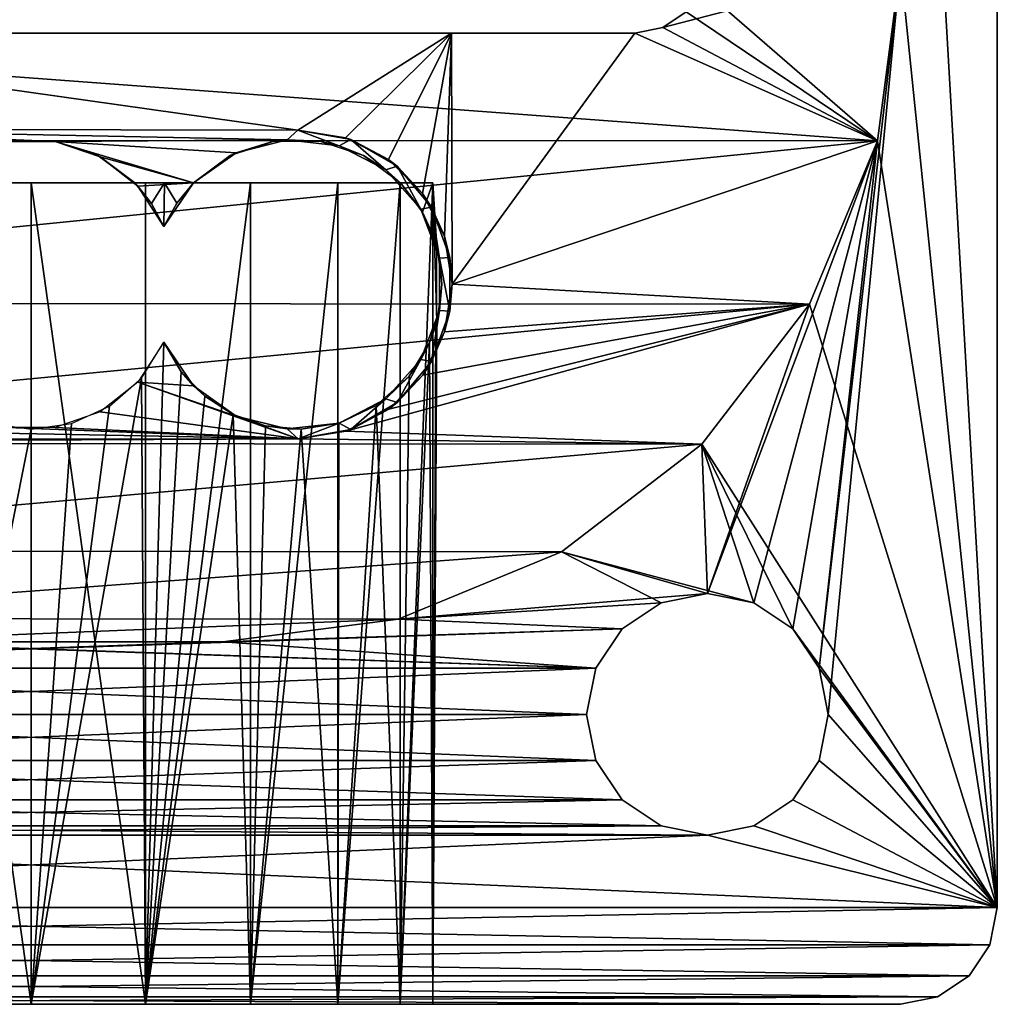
# Model space of a CAD drawing. Header units: millimetres. Extents: x 94.7 to 114.7, y -1235.4 to -1202.9.
# Tile 3 of 7: x 104.6 to 114.7, y -1235.4 to -1225.2. Entities that reach past the tile are written whole.
import ezdxf

# ---------------------------------------------------------------- set-up
doc = ezdxf.new("R2010")
doc.units = ezdxf.units.MM
doc.header["$LTSCALE"] = 65.185185
for name, color, linetype in [('1', 7, 'CONTINUOUS'), ('10', 7, 'CONTINUOUS'), ('11', 7, 'CONTINUOUS'), ('13', 7, 'CONTINUOUS'), ('2', 7, 'CONTINUOUS'), ('25', 7, 'CONTINUOUS'), ('27', 7, 'CONTINUOUS'), ('28', 7, 'CONTINUOUS'), ('29', 7, 'CONTINUOUS'), ('3', 7, 'CONTINUOUS'), ('31', 7, 'CONTINUOUS'), ('32', 7, 'CONTINUOUS'), ('33', 7, 'CONTINUOUS'), ('34', 7, 'CONTINUOUS'), ('36', 7, 'CONTINUOUS'), ('37', 7, 'CONTINUOUS'), ('38', 7, 'CONTINUOUS'), ('39', 7, 'CONTINUOUS'), ('4', 7, 'CONTINUOUS')]:
    doc.layers.add(name, color=color, linetype=linetype)

msp = doc.modelspace()

# ---------------------------------------------------------------- linework, layer by layer
at = {"layer": '1', "linetype": 'CONTINUOUS'}
for points in [[(114.685, -1207.905, 2055.523), (114.685, -1234.405, 2055.523), (113.676, -1216.882, 2055.523), (114.685, -1207.905, 2055.523)], [(113.676, -1216.882, 2055.523), (114.685, -1234.405, 2055.523), (113.685, -1224.655, 2055.523), (113.676, -1216.882, 2055.523)], [(113.685, -1224.655, 2055.523), (114.685, -1234.405, 2055.523), (113.445, -1226.469, 2055.523), (113.685, -1224.655, 2055.523)], [(113.445, -1226.469, 2055.523), (114.685, -1234.405, 2055.523), (112.743, -1228.159, 2055.523), (113.445, -1226.469, 2055.523)], [(112.743, -1228.159, 2055.523), (114.685, -1234.405, 2055.523), (111.628, -1229.609, 2055.523), (112.743, -1228.159, 2055.523)], [(111.628, -1229.609, 2055.523), (112.164, -1231.25, 2055.523), (110.175, -1230.722, 2055.523), (111.628, -1229.609, 2055.523)], [(112.569, -1231.521, 2055.523), (112.164, -1231.25, 2055.523), (111.628, -1229.609, 2055.523), (112.569, -1231.521, 2055.523)], [(114.685, -1234.405, 2055.523), (112.569, -1231.521, 2055.523), (111.628, -1229.609, 2055.523), (114.685, -1234.405, 2055.523)], [(110.175, -1230.722, 2055.523), (111.207, -1231.25, 2055.523), (108.483, -1231.42, 2055.523), (110.175, -1230.722, 2055.523)], [(111.685, -1231.155, 2055.523), (111.207, -1231.25, 2055.523), (110.175, -1230.722, 2055.523), (111.685, -1231.155, 2055.523)], [(112.164, -1231.25, 2055.523), (111.685, -1231.155, 2055.523), (110.175, -1230.722, 2055.523), (112.164, -1231.25, 2055.523)], [(111.207, -1231.25, 2055.523), (110.802, -1231.521, 2055.523), (108.483, -1231.42, 2055.523), (111.207, -1231.25, 2055.523)], [(108.483, -1231.42, 2055.523), (110.802, -1231.521, 2055.523), (106.668, -1231.656, 2055.523), (108.483, -1231.42, 2055.523)], [(98.569, -1231.521, 2055.523), (110.531, -1231.927, 2055.523), (98.84, -1231.927, 2055.523), (98.569, -1231.521, 2055.523)], [(110.531, -1231.927, 2055.523), (98.569, -1231.521, 2055.523), (102.668, -1231.655, 2055.523), (110.531, -1231.927, 2055.523)], [(110.802, -1231.521, 2055.523), (110.531, -1231.927, 2055.523), (106.668, -1231.656, 2055.523), (110.802, -1231.521, 2055.523)], [(112.84, -1231.927, 2055.523), (112.569, -1231.521, 2055.523), (114.685, -1234.405, 2055.523), (112.84, -1231.927, 2055.523)], [(106.668, -1231.656, 2055.523), (110.531, -1231.927, 2055.523), (102.668, -1231.655, 2055.523), (106.668, -1231.656, 2055.523)], [(110.531, -1231.927, 2055.523), (110.435, -1232.405, 2055.523), (98.84, -1231.927, 2055.523), (110.531, -1231.927, 2055.523)], [(98.84, -1231.927, 2055.523), (110.435, -1232.405, 2055.523), (98.935, -1232.405, 2055.523), (98.84, -1231.927, 2055.523)], [(112.935, -1232.405, 2055.523), (112.84, -1231.927, 2055.523), (114.685, -1234.405, 2055.523), (112.935, -1232.405, 2055.523)], [(98.935, -1232.405, 2055.523), (110.531, -1232.883, 2055.523), (98.84, -1232.883, 2055.523), (98.935, -1232.405, 2055.523)], [(110.435, -1232.405, 2055.523), (110.531, -1232.883, 2055.523), (98.935, -1232.405, 2055.523), (110.435, -1232.405, 2055.523)], [(112.84, -1232.883, 2055.523), (112.935, -1232.405, 2055.523), (114.685, -1234.405, 2055.523), (112.84, -1232.883, 2055.523)], [(98.84, -1232.883, 2055.523), (110.802, -1233.289, 2055.523), (98.569, -1233.289, 2055.523), (98.84, -1232.883, 2055.523)], [(110.531, -1232.883, 2055.523), (110.802, -1233.289, 2055.523), (98.84, -1232.883, 2055.523), (110.531, -1232.883, 2055.523)], [(112.569, -1233.289, 2055.523), (112.84, -1232.883, 2055.523), (114.685, -1234.405, 2055.523), (112.569, -1233.289, 2055.523)], [(98.569, -1233.289, 2055.523), (111.207, -1233.56, 2055.523), (98.164, -1233.56, 2055.523), (98.569, -1233.289, 2055.523)], [(110.802, -1233.289, 2055.523), (111.207, -1233.56, 2055.523), (98.569, -1233.289, 2055.523), (110.802, -1233.289, 2055.523)], [(112.164, -1233.56, 2055.523), (112.569, -1233.289, 2055.523), (114.685, -1234.405, 2055.523), (112.164, -1233.56, 2055.523)], [(98.164, -1233.56, 2055.523), (111.685, -1233.655, 2055.523), (97.685, -1233.655, 2055.523), (98.164, -1233.56, 2055.523)], [(111.207, -1233.56, 2055.523), (111.685, -1233.655, 2055.523), (98.164, -1233.56, 2055.523), (111.207, -1233.56, 2055.523)], [(111.685, -1233.655, 2055.523), (112.164, -1233.56, 2055.523), (114.685, -1234.405, 2055.523), (111.685, -1233.655, 2055.523)], [(97.685, -1233.655, 2055.523), (114.685, -1234.405, 2055.523), (94.685, -1234.405, 2055.523), (97.685, -1233.655, 2055.523)], [(97.685, -1233.655, 2055.523), (111.685, -1233.655, 2055.523), (114.685, -1234.405, 2055.523), (97.685, -1233.655, 2055.523)], [(94.762, -1234.788, 2055.523), (94.685, -1234.405, 2055.523), (114.609, -1234.788, 2055.523), (94.762, -1234.788, 2055.523)], [(94.685, -1234.405, 2055.523), (114.685, -1234.405, 2055.523), (114.609, -1234.788, 2055.523), (94.685, -1234.405, 2055.523)], [(94.978, -1235.112, 2055.523), (94.762, -1234.788, 2055.523), (114.393, -1235.112, 2055.523), (94.978, -1235.112, 2055.523)], [(114.393, -1235.112, 2055.523), (94.762, -1234.788, 2055.523), (114.609, -1234.788, 2055.523), (114.393, -1235.112, 2055.523)], [(95.303, -1235.329, 2055.523), (94.978, -1235.112, 2055.523), (114.068, -1235.329, 2055.523), (95.303, -1235.329, 2055.523)], [(114.068, -1235.329, 2055.523), (94.978, -1235.112, 2055.523), (114.393, -1235.112, 2055.523), (114.068, -1235.329, 2055.523)], [(95.685, -1235.405, 2055.523), (95.303, -1235.329, 2055.523), (113.685, -1235.405, 2055.523), (95.685, -1235.405, 2055.523)], [(113.685, -1235.405, 2055.523), (95.303, -1235.329, 2055.523), (114.068, -1235.329, 2055.523), (113.685, -1235.405, 2055.523)]]:
    msp.add_3dface(points, dxfattribs=at)
at = {"layer": '10', "linetype": 'CONTINUOUS'}
for points in [[(113.445, -1226.469, 2817.223), (113.685, -1224.655, 2817.223), (111.223, -1225.298, 2817.223), (113.445, -1226.469, 2817.223)], [(111.223, -1225.298, 2817.223), (113.685, -1224.655, 2817.223), (111.466, -1225.135, 2817.223), (111.223, -1225.298, 2817.223)], [(109.035, -1225.355, 2817.223), (109.042, -1227.955, 2817.223), (110.935, -1225.355, 2817.223), (109.035, -1225.355, 2817.223)], [(109.042, -1227.955, 2817.223), (113.445, -1226.469, 2817.223), (110.935, -1225.355, 2817.223), (109.042, -1227.955, 2817.223)], [(110.935, -1225.355, 2817.223), (113.445, -1226.469, 2817.223), (111.223, -1225.298, 2817.223), (110.935, -1225.355, 2817.223)], [(112.743, -1228.159, 2817.223), (113.445, -1226.469, 2817.223), (109.042, -1227.955, 2817.223), (112.743, -1228.159, 2817.223)], [(108.965, -1228.448, 2817.223), (112.743, -1228.159, 2817.223), (109.042, -1227.955, 2817.223), (108.965, -1228.448, 2817.223)], [(107.942, -1229.475, 2817.223), (112.743, -1228.159, 2817.223), (108.386, -1229.247, 2817.223), (107.942, -1229.475, 2817.223)], [(111.628, -1229.609, 2817.223), (112.743, -1228.159, 2817.223), (107.942, -1229.475, 2817.223), (111.628, -1229.609, 2817.223)], [(108.386, -1229.247, 2817.223), (112.743, -1228.159, 2817.223), (108.739, -1228.894, 2817.223), (108.386, -1229.247, 2817.223)], [(108.739, -1228.894, 2817.223), (112.743, -1228.159, 2817.223), (108.965, -1228.448, 2817.223), (108.739, -1228.894, 2817.223)], [(107.449, -1229.554, 2817.223), (111.628, -1229.609, 2817.223), (107.942, -1229.475, 2817.223), (107.449, -1229.554, 2817.223)], [(101.949, -1229.556, 2817.223), (97.728, -1229.6, 2817.223), (107.449, -1229.554, 2817.223), (101.949, -1229.556, 2817.223)], [(97.728, -1229.6, 2817.223), (111.628, -1229.609, 2817.223), (107.449, -1229.554, 2817.223), (97.728, -1229.6, 2817.223)], [(99.175, -1230.713, 2817.223), (111.628, -1229.609, 2817.223), (97.728, -1229.6, 2817.223), (99.175, -1230.713, 2817.223)], [(110.175, -1230.722, 2817.223), (111.628, -1229.609, 2817.223), (99.175, -1230.713, 2817.223), (110.175, -1230.722, 2817.223)], [(100.86, -1231.414, 2817.223), (110.175, -1230.722, 2817.223), (99.175, -1230.713, 2817.223), (100.86, -1231.414, 2817.223)], [(108.483, -1231.42, 2817.223), (110.175, -1230.722, 2817.223), (100.86, -1231.414, 2817.223), (108.483, -1231.42, 2817.223)], [(102.668, -1231.655, 2817.223), (108.483, -1231.42, 2817.223), (100.86, -1231.414, 2817.223), (102.668, -1231.655, 2817.223)], [(106.668, -1231.656, 2817.223), (108.483, -1231.42, 2817.223), (102.668, -1231.655, 2817.223), (106.668, -1231.656, 2817.223)]]:
    msp.add_3dface(points, dxfattribs=at)
at = {"layer": '11', "linetype": 'CONTINUOUS'}
for points in [[(113.685, -1224.655, 2056.823), (113.445, -1226.469, 2056.823), (111.628, -1224.892, 2056.823), (113.685, -1224.655, 2056.823)], [(111.628, -1224.892, 2056.823), (113.445, -1226.469, 2056.823), (111.466, -1225.135, 2056.823), (111.628, -1224.892, 2056.823)], [(111.466, -1225.135, 2056.823), (113.445, -1226.469, 2056.823), (111.223, -1225.298, 2056.823), (111.466, -1225.135, 2056.823)], [(113.445, -1226.469, 2056.823), (95.922, -1226.465, 2056.823), (98.435, -1225.355, 2056.823), (113.445, -1226.469, 2056.823)], [(110.935, -1225.355, 2056.823), (113.445, -1226.469, 2056.823), (98.435, -1225.355, 2056.823), (110.935, -1225.355, 2056.823)], [(111.223, -1225.298, 2056.823), (113.445, -1226.469, 2056.823), (110.935, -1225.355, 2056.823), (111.223, -1225.298, 2056.823)], [(96.619, -1228.151, 2056.823), (95.922, -1226.465, 2056.823), (113.445, -1226.469, 2056.823), (96.619, -1228.151, 2056.823)], [(112.743, -1228.159, 2056.823), (96.619, -1228.151, 2056.823), (113.445, -1226.469, 2056.823), (112.743, -1228.159, 2056.823)], [(97.728, -1229.6, 2056.823), (96.619, -1228.151, 2056.823), (112.743, -1228.159, 2056.823), (97.728, -1229.6, 2056.823)], [(111.628, -1229.609, 2056.823), (97.728, -1229.6, 2056.823), (112.743, -1228.159, 2056.823), (111.628, -1229.609, 2056.823)], [(99.175, -1230.713, 2056.823), (97.728, -1229.6, 2056.823), (111.628, -1229.609, 2056.823), (99.175, -1230.713, 2056.823)], [(110.175, -1230.722, 2056.823), (99.175, -1230.713, 2056.823), (111.628, -1229.609, 2056.823), (110.175, -1230.722, 2056.823)], [(100.86, -1231.414, 2056.823), (99.175, -1230.713, 2056.823), (110.175, -1230.722, 2056.823), (100.86, -1231.414, 2056.823)], [(108.483, -1231.42, 2056.823), (100.86, -1231.414, 2056.823), (110.175, -1230.722, 2056.823), (108.483, -1231.42, 2056.823)], [(102.668, -1231.655, 2056.823), (100.86, -1231.414, 2056.823), (108.483, -1231.42, 2056.823), (102.668, -1231.655, 2056.823)], [(106.668, -1231.656, 2056.823), (102.668, -1231.655, 2056.823), (108.483, -1231.42, 2056.823), (106.668, -1231.656, 2056.823)]]:
    msp.add_3dface(points, dxfattribs=at)
at = {"layer": '13', "linetype": 'CONTINUOUS'}
for points in [[(110.935, -1225.355, 2056.823), (98.435, -1225.355, 2817.223), (100.335, -1225.355, 2813.223), (110.935, -1225.355, 2056.823)], [(98.435, -1225.355, 2817.223), (110.935, -1225.355, 2056.823), (98.435, -1225.355, 2056.823), (98.435, -1225.355, 2817.223)], [(110.935, -1225.355, 2056.823), (100.335, -1225.355, 2813.223), (109.035, -1225.355, 2813.223), (110.935, -1225.355, 2056.823)], [(109.035, -1225.355, 2817.223), (110.935, -1225.355, 2056.823), (109.035, -1225.355, 2813.223), (109.035, -1225.355, 2817.223)], [(109.035, -1225.355, 2817.223), (110.935, -1225.355, 2817.223), (110.935, -1225.355, 2056.823), (109.035, -1225.355, 2817.223)]]:
    msp.add_3dface(points, dxfattribs=at)
at = {"layer": '2', "linetype": 'CONTINUOUS'}
for points in [[(114.685, -1207.905, 2818.523), (113.685, -1224.655, 2818.523), (114.685, -1234.405, 2818.523), (114.685, -1207.905, 2818.523)], [(112.84, -1231.927, 2818.523), (112.935, -1232.405, 2818.523), (113.685, -1224.655, 2818.523), (112.84, -1231.927, 2818.523)], [(113.445, -1226.469, 2818.523), (112.84, -1231.927, 2818.523), (113.685, -1224.655, 2818.523), (113.445, -1226.469, 2818.523)], [(113.685, -1224.655, 2818.523), (112.935, -1232.405, 2818.523), (114.685, -1234.405, 2818.523), (113.685, -1224.655, 2818.523)], [(111.685, -1231.155, 2818.523), (112.164, -1231.25, 2818.523), (113.445, -1226.469, 2818.523), (111.685, -1231.155, 2818.523)], [(112.743, -1228.159, 2818.523), (111.685, -1231.155, 2818.523), (113.445, -1226.469, 2818.523), (112.743, -1228.159, 2818.523)], [(112.164, -1231.25, 2818.523), (112.569, -1231.521, 2818.523), (113.445, -1226.469, 2818.523), (112.164, -1231.25, 2818.523)], [(112.569, -1231.521, 2818.523), (112.84, -1231.927, 2818.523), (113.445, -1226.469, 2818.523), (112.569, -1231.521, 2818.523)], [(111.628, -1229.609, 2818.523), (111.685, -1231.155, 2818.523), (112.743, -1228.159, 2818.523), (111.628, -1229.609, 2818.523)], [(110.175, -1230.722, 2818.523), (111.685, -1231.155, 2818.523), (111.628, -1229.609, 2818.523), (110.175, -1230.722, 2818.523)], [(108.483, -1231.42, 2818.523), (111.685, -1231.155, 2818.523), (110.175, -1230.722, 2818.523), (108.483, -1231.42, 2818.523)], [(111.207, -1231.25, 2818.523), (111.685, -1231.155, 2818.523), (108.483, -1231.42, 2818.523), (111.207, -1231.25, 2818.523)], [(110.802, -1231.521, 2818.523), (111.207, -1231.25, 2818.523), (108.483, -1231.42, 2818.523), (110.802, -1231.521, 2818.523)], [(106.668, -1231.656, 2818.523), (110.802, -1231.521, 2818.523), (108.483, -1231.42, 2818.523), (106.668, -1231.656, 2818.523)], [(98.84, -1231.927, 2818.523), (110.802, -1231.521, 2818.523), (106.668, -1231.656, 2818.523), (98.84, -1231.927, 2818.523)], [(110.802, -1231.521, 2818.523), (98.84, -1231.927, 2818.523), (110.531, -1231.927, 2818.523), (110.802, -1231.521, 2818.523)], [(102.668, -1231.655, 2818.523), (98.84, -1231.927, 2818.523), (106.668, -1231.656, 2818.523), (102.668, -1231.655, 2818.523)], [(98.84, -1231.927, 2818.523), (98.935, -1232.405, 2818.523), (110.531, -1231.927, 2818.523), (98.84, -1231.927, 2818.523)], [(110.531, -1231.927, 2818.523), (98.935, -1232.405, 2818.523), (110.435, -1232.405, 2818.523), (110.531, -1231.927, 2818.523)], [(98.935, -1232.405, 2818.523), (98.84, -1232.883, 2818.523), (110.435, -1232.405, 2818.523), (98.935, -1232.405, 2818.523)], [(110.435, -1232.405, 2818.523), (98.84, -1232.883, 2818.523), (110.531, -1232.883, 2818.523), (110.435, -1232.405, 2818.523)], [(112.935, -1232.405, 2818.523), (112.84, -1232.883, 2818.523), (114.685, -1234.405, 2818.523), (112.935, -1232.405, 2818.523)], [(98.84, -1232.883, 2818.523), (98.569, -1233.289, 2818.523), (110.531, -1232.883, 2818.523), (98.84, -1232.883, 2818.523)], [(110.531, -1232.883, 2818.523), (98.569, -1233.289, 2818.523), (110.802, -1233.289, 2818.523), (110.531, -1232.883, 2818.523)], [(112.84, -1232.883, 2818.523), (112.569, -1233.289, 2818.523), (114.685, -1234.405, 2818.523), (112.84, -1232.883, 2818.523)], [(98.569, -1233.289, 2818.523), (98.164, -1233.56, 2818.523), (110.802, -1233.289, 2818.523), (98.569, -1233.289, 2818.523)], [(110.802, -1233.289, 2818.523), (98.164, -1233.56, 2818.523), (111.207, -1233.56, 2818.523), (110.802, -1233.289, 2818.523)], [(112.569, -1233.289, 2818.523), (112.164, -1233.56, 2818.523), (114.685, -1234.405, 2818.523), (112.569, -1233.289, 2818.523)], [(111.207, -1233.56, 2818.523), (97.685, -1233.655, 2818.523), (111.685, -1233.655, 2818.523), (111.207, -1233.56, 2818.523)], [(98.164, -1233.56, 2818.523), (97.685, -1233.655, 2818.523), (111.207, -1233.56, 2818.523), (98.164, -1233.56, 2818.523)], [(112.164, -1233.56, 2818.523), (111.685, -1233.655, 2818.523), (114.685, -1234.405, 2818.523), (112.164, -1233.56, 2818.523)], [(111.685, -1233.655, 2818.523), (97.685, -1233.655, 2818.523), (94.685, -1234.405, 2818.523), (111.685, -1233.655, 2818.523)], [(111.685, -1233.655, 2818.523), (94.685, -1234.405, 2818.523), (114.685, -1234.405, 2818.523), (111.685, -1233.655, 2818.523)], [(94.685, -1234.405, 2818.523), (94.762, -1234.788, 2818.523), (114.685, -1234.405, 2818.523), (94.685, -1234.405, 2818.523)], [(114.685, -1234.405, 2818.523), (94.762, -1234.788, 2818.523), (114.609, -1234.788, 2818.523), (114.685, -1234.405, 2818.523)], [(94.762, -1234.788, 2818.523), (94.978, -1235.112, 2818.523), (114.609, -1234.788, 2818.523), (94.762, -1234.788, 2818.523)], [(114.609, -1234.788, 2818.523), (94.978, -1235.112, 2818.523), (114.393, -1235.112, 2818.523), (114.609, -1234.788, 2818.523)], [(94.978, -1235.112, 2818.523), (95.303, -1235.329, 2818.523), (114.393, -1235.112, 2818.523), (94.978, -1235.112, 2818.523)], [(114.393, -1235.112, 2818.523), (95.303, -1235.329, 2818.523), (114.068, -1235.329, 2818.523), (114.393, -1235.112, 2818.523)], [(95.303, -1235.329, 2818.523), (95.685, -1235.405, 2818.523), (114.068, -1235.329, 2818.523), (95.303, -1235.329, 2818.523)], [(95.685, -1235.405, 2818.523), (113.685, -1235.405, 2818.523), (114.068, -1235.329, 2818.523), (95.685, -1235.405, 2818.523)]]:
    msp.add_3dface(points, dxfattribs=at)
at = {"layer": '25', "linetype": 'CONTINUOUS'}
for points in [[(100.335, -1225.355, 2813.223), (101.945, -1226.351, 2813.223), (107.447, -1226.359, 2813.223), (100.335, -1225.355, 2813.223)], [(109.035, -1225.355, 2813.223), (100.335, -1225.355, 2813.223), (107.447, -1226.359, 2813.223), (109.035, -1225.355, 2813.223)], [(107.939, -1226.438, 2813.223), (109.035, -1225.355, 2813.223), (107.447, -1226.359, 2813.223), (107.939, -1226.438, 2813.223)], [(108.383, -1226.663, 2813.223), (109.035, -1225.355, 2813.223), (107.939, -1226.438, 2813.223), (108.383, -1226.663, 2813.223)], [(108.735, -1227.015, 2813.223), (109.035, -1225.355, 2813.223), (108.383, -1226.663, 2813.223), (108.735, -1227.015, 2813.223)], [(108.963, -1227.458, 2813.223), (109.035, -1225.355, 2813.223), (108.735, -1227.015, 2813.223), (108.963, -1227.458, 2813.223)], [(109.042, -1227.95, 2813.223), (109.035, -1225.355, 2813.223), (108.963, -1227.458, 2813.223), (109.042, -1227.95, 2813.223)]]:
    msp.add_3dface(points, dxfattribs=at)
at = {"layer": '27', "linetype": 'CONTINUOUS'}
for points in [[(101.949, -1229.556, 2817.223), (107.449, -1229.554, 2817.223), (107.449, -1229.554, 2802.223), (101.949, -1229.556, 2817.223)], [(101.949, -1229.556, 2802.223), (101.949, -1229.556, 2817.223), (107.449, -1229.554, 2802.223), (101.949, -1229.556, 2802.223)]]:
    msp.add_3dface(points, dxfattribs=at)
at = {"layer": '28', "linetype": 'CONTINUOUS'}
for points in [[(107.993, -1226.456, 2802.223), (107.447, -1226.359, 2813.223), (107.447, -1226.359, 2802.223), (107.993, -1226.456, 2802.223)], [(107.939, -1226.438, 2813.223), (107.447, -1226.359, 2813.223), (107.993, -1226.456, 2802.223), (107.939, -1226.438, 2813.223)], [(108.383, -1226.663, 2813.223), (107.939, -1226.438, 2813.223), (107.993, -1226.456, 2802.223), (108.383, -1226.663, 2813.223)], [(108.473, -1226.734, 2802.223), (108.383, -1226.663, 2813.223), (107.993, -1226.456, 2802.223), (108.473, -1226.734, 2802.223)], [(108.735, -1227.015, 2813.223), (108.383, -1226.663, 2813.223), (108.473, -1226.734, 2802.223), (108.735, -1227.015, 2813.223)], [(108.829, -1227.158, 2802.223), (108.735, -1227.015, 2813.223), (108.473, -1226.734, 2802.223), (108.829, -1227.158, 2802.223)], [(108.963, -1227.458, 2813.223), (108.735, -1227.015, 2813.223), (108.829, -1227.158, 2802.223), (108.963, -1227.458, 2813.223)], [(109.018, -1227.679, 2802.223), (108.963, -1227.458, 2813.223), (108.829, -1227.158, 2802.223), (109.018, -1227.679, 2802.223)], [(109.042, -1227.95, 2813.223), (108.963, -1227.458, 2813.223), (109.018, -1227.679, 2802.223), (109.042, -1227.95, 2813.223)], [(109.018, -1228.233, 2802.223), (109.042, -1227.95, 2813.223), (109.018, -1227.679, 2802.223), (109.018, -1228.233, 2802.223)], [(108.965, -1228.448, 2817.223), (109.042, -1227.955, 2817.223), (109.018, -1228.233, 2802.223), (108.965, -1228.448, 2817.223)], [(109.042, -1227.95, 2813.223), (109.018, -1228.233, 2802.223), (109.042, -1227.952, 2813.223), (109.042, -1227.95, 2813.223)], [(109.042, -1227.952, 2813.223), (109.018, -1228.233, 2802.223), (109.042, -1227.955, 2813.223), (109.042, -1227.952, 2813.223)], [(109.018, -1228.233, 2802.223), (109.042, -1227.955, 2817.223), (109.042, -1227.955, 2813.223), (109.018, -1228.233, 2802.223)], [(108.829, -1228.754, 2802.223), (108.965, -1228.448, 2817.223), (109.018, -1228.233, 2802.223), (108.829, -1228.754, 2802.223)], [(108.739, -1228.894, 2817.223), (108.965, -1228.448, 2817.223), (108.829, -1228.754, 2802.223), (108.739, -1228.894, 2817.223)], [(108.474, -1229.179, 2802.223), (108.739, -1228.894, 2817.223), (108.829, -1228.754, 2802.223), (108.474, -1229.179, 2802.223)], [(108.386, -1229.247, 2817.223), (108.739, -1228.894, 2817.223), (108.474, -1229.179, 2802.223), (108.386, -1229.247, 2817.223)], [(107.994, -1229.457, 2802.223), (108.386, -1229.247, 2817.223), (108.474, -1229.179, 2802.223), (107.994, -1229.457, 2802.223)], [(107.942, -1229.475, 2817.223), (108.386, -1229.247, 2817.223), (107.994, -1229.457, 2802.223), (107.942, -1229.475, 2817.223)], [(107.449, -1229.554, 2802.223), (107.942, -1229.475, 2817.223), (107.994, -1229.457, 2802.223), (107.449, -1229.554, 2802.223)], [(107.449, -1229.554, 2817.223), (107.942, -1229.475, 2817.223), (107.449, -1229.554, 2802.223), (107.449, -1229.554, 2817.223)]]:
    msp.add_3dface(points, dxfattribs=at)
at = {"layer": '29', "linetype": 'CONTINUOUS'}
for points in [[(109.042, -1227.955, 2817.223), (109.035, -1225.355, 2813.223), (109.042, -1227.95, 2813.223), (109.042, -1227.955, 2817.223)], [(109.042, -1227.955, 2817.223), (109.035, -1225.355, 2817.223), (109.035, -1225.355, 2813.223), (109.042, -1227.955, 2817.223)], [(109.042, -1227.955, 2817.223), (109.042, -1227.95, 2813.223), (109.042, -1227.952, 2813.223), (109.042, -1227.955, 2817.223)], [(109.042, -1227.955, 2817.223), (109.042, -1227.952, 2813.223), (109.042, -1227.955, 2813.223), (109.042, -1227.955, 2817.223)]]:
    msp.add_3dface(points, dxfattribs=at)
at = {"layer": '3', "linetype": 'CONTINUOUS'}
for points in [[(113.685, -1235.405, 2818.523), (95.685, -1235.405, 2818.523), (100.865, -1235.405, 2795.268), (113.685, -1235.405, 2818.523)], [(95.685, -1235.405, 2055.523), (103.435, -1235.405, 2113.023), (104.685, -1235.405, 2759.773), (95.685, -1235.405, 2055.523)], [(104.685, -1235.405, 2111.773), (95.685, -1235.405, 2055.523), (105.164, -1235.405, 2111.869), (104.685, -1235.405, 2111.773)], [(104.207, -1235.405, 2111.869), (95.685, -1235.405, 2055.523), (104.685, -1235.405, 2111.773), (104.207, -1235.405, 2111.869)], [(104.207, -1235.405, 2759.869), (95.685, -1235.405, 2055.523), (104.685, -1235.405, 2759.773), (104.207, -1235.405, 2759.869)], [(105.84, -1235.405, 2112.545), (95.685, -1235.405, 2055.523), (105.935, -1235.405, 2113.023), (105.84, -1235.405, 2112.545)], [(105.569, -1235.405, 2112.139), (95.685, -1235.405, 2055.523), (105.84, -1235.405, 2112.545), (105.569, -1235.405, 2112.139)], [(95.685, -1235.405, 2055.523), (113.685, -1235.405, 2055.523), (105.935, -1235.405, 2113.023), (95.685, -1235.405, 2055.523)], [(105.164, -1235.405, 2111.869), (95.685, -1235.405, 2055.523), (105.569, -1235.405, 2112.139), (105.164, -1235.405, 2111.869)], [(101.511, -1235.405, 2796.274), (113.685, -1235.405, 2818.523), (100.865, -1235.405, 2795.268), (101.511, -1235.405, 2796.274)], [(102.415, -1235.405, 2797.057), (113.685, -1235.405, 2818.523), (101.511, -1235.405, 2796.274), (102.415, -1235.405, 2797.057)], [(103.502, -1235.405, 2797.553), (113.685, -1235.405, 2818.523), (102.415, -1235.405, 2797.057), (103.502, -1235.405, 2797.553)], [(104.685, -1235.405, 2789.323), (103.502, -1235.405, 2789.494), (103.435, -1235.405, 2761.023), (104.685, -1235.405, 2789.323)], [(103.531, -1235.405, 2761.502), (104.685, -1235.405, 2789.323), (103.435, -1235.405, 2761.023), (103.531, -1235.405, 2761.502)], [(103.435, -1235.405, 2113.023), (103.531, -1235.405, 2113.502), (104.685, -1235.405, 2759.773), (103.435, -1235.405, 2113.023)], [(104.685, -1235.405, 2797.723), (113.685, -1235.405, 2818.523), (103.502, -1235.405, 2797.553), (104.685, -1235.405, 2797.723)], [(103.802, -1235.405, 2761.907), (104.685, -1235.405, 2789.323), (103.531, -1235.405, 2761.502), (103.802, -1235.405, 2761.907)], [(103.531, -1235.405, 2113.502), (103.802, -1235.405, 2113.907), (104.685, -1235.405, 2759.773), (103.531, -1235.405, 2113.502)], [(104.207, -1235.405, 2762.178), (104.685, -1235.405, 2789.323), (103.802, -1235.405, 2761.907), (104.207, -1235.405, 2762.178)], [(103.802, -1235.405, 2113.907), (104.207, -1235.405, 2114.178), (104.685, -1235.405, 2759.773), (103.802, -1235.405, 2113.907)], [(104.685, -1235.405, 2762.273), (104.685, -1235.405, 2789.323), (104.207, -1235.405, 2762.178), (104.685, -1235.405, 2762.273)], [(104.207, -1235.405, 2114.178), (104.685, -1235.405, 2114.273), (104.685, -1235.405, 2759.773), (104.207, -1235.405, 2114.178)], [(113.685, -1235.405, 2818.523), (104.685, -1235.405, 2114.273), (105.164, -1235.405, 2114.178), (113.685, -1235.405, 2818.523)], [(104.685, -1235.405, 2114.273), (113.685, -1235.405, 2818.523), (105.935, -1235.405, 2761.023), (104.685, -1235.405, 2114.273)], [(113.685, -1235.405, 2818.523), (104.685, -1235.405, 2762.273), (105.164, -1235.405, 2762.178), (113.685, -1235.405, 2818.523)], [(113.685, -1235.405, 2818.523), (104.685, -1235.405, 2797.723), (105.869, -1235.405, 2797.553), (113.685, -1235.405, 2818.523)], [(113.685, -1235.405, 2818.523), (108.843, -1235.405, 2792.926), (104.685, -1235.405, 2762.273), (113.685, -1235.405, 2818.523)], [(105.869, -1235.405, 2789.494), (104.685, -1235.405, 2789.323), (104.685, -1235.405, 2762.273), (105.869, -1235.405, 2789.494)], [(108.843, -1235.405, 2792.926), (108.506, -1235.405, 2791.779), (104.685, -1235.405, 2762.273), (108.843, -1235.405, 2792.926)], [(106.956, -1235.405, 2789.99), (105.869, -1235.405, 2789.494), (104.685, -1235.405, 2762.273), (106.956, -1235.405, 2789.99)], [(108.506, -1235.405, 2791.779), (107.86, -1235.405, 2790.773), (104.685, -1235.405, 2762.273), (108.506, -1235.405, 2791.779)], [(107.86, -1235.405, 2790.773), (106.956, -1235.405, 2789.99), (104.685, -1235.405, 2762.273), (107.86, -1235.405, 2790.773)], [(105.84, -1235.405, 2760.545), (104.685, -1235.405, 2114.273), (105.935, -1235.405, 2761.023), (105.84, -1235.405, 2760.545)], [(105.569, -1235.405, 2760.139), (104.685, -1235.405, 2114.273), (105.84, -1235.405, 2760.545), (105.569, -1235.405, 2760.139)], [(105.164, -1235.405, 2759.869), (104.685, -1235.405, 2114.273), (105.569, -1235.405, 2760.139), (105.164, -1235.405, 2759.869)], [(104.685, -1235.405, 2759.773), (104.685, -1235.405, 2114.273), (105.164, -1235.405, 2759.869), (104.685, -1235.405, 2759.773)], [(105.569, -1235.405, 2113.907), (113.685, -1235.405, 2818.523), (105.164, -1235.405, 2114.178), (105.569, -1235.405, 2113.907)], [(105.569, -1235.405, 2761.907), (113.685, -1235.405, 2818.523), (105.164, -1235.405, 2762.178), (105.569, -1235.405, 2761.907)], [(105.84, -1235.405, 2113.502), (113.685, -1235.405, 2818.523), (105.569, -1235.405, 2113.907), (105.84, -1235.405, 2113.502)], [(105.84, -1235.405, 2761.502), (113.685, -1235.405, 2818.523), (105.569, -1235.405, 2761.907), (105.84, -1235.405, 2761.502)], [(105.935, -1235.405, 2113.023), (113.685, -1235.405, 2818.523), (105.84, -1235.405, 2113.502), (105.935, -1235.405, 2113.023)], [(105.935, -1235.405, 2761.023), (113.685, -1235.405, 2818.523), (105.84, -1235.405, 2761.502), (105.935, -1235.405, 2761.023)], [(106.956, -1235.405, 2797.057), (113.685, -1235.405, 2818.523), (105.869, -1235.405, 2797.553), (106.956, -1235.405, 2797.057)], [(113.685, -1235.405, 2055.523), (113.685, -1235.405, 2818.523), (105.935, -1235.405, 2113.023), (113.685, -1235.405, 2055.523)], [(107.86, -1235.405, 2796.274), (113.685, -1235.405, 2818.523), (106.956, -1235.405, 2797.057), (107.86, -1235.405, 2796.274)], [(108.506, -1235.405, 2795.268), (113.685, -1235.405, 2818.523), (107.86, -1235.405, 2796.274), (108.506, -1235.405, 2795.268)], [(108.843, -1235.405, 2794.121), (113.685, -1235.405, 2818.523), (108.506, -1235.405, 2795.268), (108.843, -1235.405, 2794.121)], [(108.843, -1235.405, 2792.926), (113.685, -1235.405, 2818.523), (108.843, -1235.405, 2794.121), (108.843, -1235.405, 2792.926)]]:
    msp.add_3dface(points, dxfattribs=at)
at = {"layer": '31', "linetype": 'CONTINUOUS'}
for points in [[(104.933, -1226.476, 2802.223), (101.945, -1226.351, 2802.223), (104.438, -1226.476, 2802.223), (104.933, -1226.476, 2802.223)], [(107.334, -1226.459, 2802.223), (101.945, -1226.351, 2802.223), (104.933, -1226.476, 2802.223), (107.334, -1226.459, 2802.223)], [(107.447, -1226.359, 2802.223), (101.945, -1226.351, 2802.223), (107.334, -1226.459, 2802.223), (107.447, -1226.359, 2802.223)], [(107.874, -1226.521, 2802.223), (107.447, -1226.359, 2802.223), (107.334, -1226.459, 2802.223), (107.874, -1226.521, 2802.223)], [(107.993, -1226.456, 2802.223), (107.447, -1226.359, 2802.223), (107.874, -1226.521, 2802.223), (107.993, -1226.456, 2802.223)], [(106.808, -1226.593, 2802.223), (107.334, -1226.459, 2802.223), (104.933, -1226.476, 2802.223), (106.808, -1226.593, 2802.223)], [(106.364, -1226.905, 2802.223), (106.808, -1226.593, 2802.223), (104.933, -1226.476, 2802.223), (106.364, -1226.905, 2802.223)], [(105.401, -1226.637, 2802.223), (106.364, -1226.905, 2802.223), (104.933, -1226.476, 2802.223), (105.401, -1226.637, 2802.223)], [(108.356, -1226.771, 2802.223), (107.993, -1226.456, 2802.223), (107.874, -1226.521, 2802.223), (108.356, -1226.771, 2802.223)], [(108.473, -1226.734, 2802.223), (107.993, -1226.456, 2802.223), (108.356, -1226.771, 2802.223), (108.473, -1226.734, 2802.223)], [(105.791, -1226.941, 2802.223), (106.364, -1226.905, 2802.223), (105.401, -1226.637, 2802.223), (105.791, -1226.941, 2802.223)], [(108.717, -1227.176, 2802.223), (108.473, -1226.734, 2802.223), (108.356, -1226.771, 2802.223), (108.717, -1227.176, 2802.223)], [(108.829, -1227.158, 2802.223), (108.473, -1226.734, 2802.223), (108.717, -1227.176, 2802.223), (108.829, -1227.158, 2802.223)], [(106.06, -1227.356, 2802.223), (106.364, -1226.905, 2802.223), (105.791, -1226.941, 2802.223), (106.06, -1227.356, 2802.223)], [(108.911, -1227.684, 2802.223), (108.829, -1227.158, 2802.223), (108.717, -1227.176, 2802.223), (108.911, -1227.684, 2802.223)], [(109.018, -1227.679, 2802.223), (108.829, -1227.158, 2802.223), (108.911, -1227.684, 2802.223), (109.018, -1227.679, 2802.223)], [(109.018, -1228.233, 2802.223), (109.018, -1227.679, 2802.223), (108.911, -1227.684, 2802.223), (109.018, -1228.233, 2802.223)], [(108.911, -1228.227, 2802.223), (109.018, -1228.233, 2802.223), (108.911, -1227.684, 2802.223), (108.911, -1228.227, 2802.223)], [(108.717, -1228.734, 2802.223), (108.829, -1228.754, 2802.223), (108.911, -1228.227, 2802.223), (108.717, -1228.734, 2802.223)], [(108.829, -1228.754, 2802.223), (109.018, -1228.233, 2802.223), (108.911, -1228.227, 2802.223), (108.829, -1228.754, 2802.223)], [(106.06, -1228.555, 2802.223), (105.791, -1228.969, 2802.223), (106.364, -1229.005, 2802.223), (106.06, -1228.555, 2802.223)], [(108.356, -1229.14, 2802.223), (108.474, -1229.179, 2802.223), (108.717, -1228.734, 2802.223), (108.356, -1229.14, 2802.223)], [(108.474, -1229.179, 2802.223), (108.829, -1228.754, 2802.223), (108.717, -1228.734, 2802.223), (108.474, -1229.179, 2802.223)], [(105.401, -1229.274, 2802.223), (107.449, -1229.554, 2802.223), (105.791, -1228.969, 2802.223), (105.401, -1229.274, 2802.223)], [(106.364, -1229.005, 2802.223), (105.791, -1228.969, 2802.223), (106.808, -1229.318, 2802.223), (106.364, -1229.005, 2802.223)], [(105.791, -1228.969, 2802.223), (107.449, -1229.554, 2802.223), (106.808, -1229.318, 2802.223), (105.791, -1228.969, 2802.223)], [(107.874, -1229.39, 2802.223), (107.994, -1229.457, 2802.223), (108.356, -1229.14, 2802.223), (107.874, -1229.39, 2802.223)], [(107.994, -1229.457, 2802.223), (108.474, -1229.179, 2802.223), (108.356, -1229.14, 2802.223), (107.994, -1229.457, 2802.223)], [(104.933, -1229.435, 2802.223), (107.449, -1229.554, 2802.223), (105.401, -1229.274, 2802.223), (104.933, -1229.435, 2802.223)], [(106.808, -1229.318, 2802.223), (107.449, -1229.554, 2802.223), (107.334, -1229.452, 2802.223), (106.808, -1229.318, 2802.223)], [(107.334, -1229.452, 2802.223), (107.449, -1229.554, 2802.223), (107.874, -1229.39, 2802.223), (107.334, -1229.452, 2802.223)], [(107.449, -1229.554, 2802.223), (107.994, -1229.457, 2802.223), (107.874, -1229.39, 2802.223), (107.449, -1229.554, 2802.223)], [(101.949, -1229.556, 2802.223), (107.449, -1229.554, 2802.223), (102.037, -1229.452, 2802.223), (101.949, -1229.556, 2802.223)], [(107.449, -1229.554, 2802.223), (104.438, -1229.435, 2802.223), (102.037, -1229.452, 2802.223), (107.449, -1229.554, 2802.223)], [(104.438, -1229.435, 2802.223), (107.449, -1229.554, 2802.223), (104.933, -1229.435, 2802.223), (104.438, -1229.435, 2802.223)]]:
    msp.add_3dface(points, dxfattribs=at)
at = {"layer": '32', "linetype": 'CONTINUOUS'}
for points in [[(107.447, -1226.359, 2813.223), (101.945, -1226.351, 2813.223), (101.945, -1226.351, 2802.223), (107.447, -1226.359, 2813.223)], [(107.447, -1226.359, 2813.223), (101.945, -1226.351, 2802.223), (107.447, -1226.359, 2802.223), (107.447, -1226.359, 2813.223)]]:
    msp.add_3dface(points, dxfattribs=at)
at = {"layer": '33', "linetype": 'CONTINUOUS'}
for points in [[(107.198, -1226.474, 2793.523), (106.808, -1226.593, 2802.223), (106.746, -1226.623, 2793.523), (107.198, -1226.474, 2793.523)], [(107.334, -1226.459, 2802.223), (106.808, -1226.593, 2802.223), (107.198, -1226.474, 2793.523), (107.334, -1226.459, 2802.223)], [(107.673, -1226.474, 2793.523), (107.334, -1226.459, 2802.223), (107.198, -1226.474, 2793.523), (107.673, -1226.474, 2793.523)], [(107.874, -1226.521, 2802.223), (107.334, -1226.459, 2802.223), (107.673, -1226.474, 2793.523), (107.874, -1226.521, 2802.223)], [(108.124, -1226.623, 2793.523), (107.874, -1226.521, 2802.223), (107.673, -1226.474, 2793.523), (108.124, -1226.623, 2793.523)], [(108.356, -1226.771, 2802.223), (107.874, -1226.521, 2802.223), (108.124, -1226.623, 2793.523), (108.356, -1226.771, 2802.223)], [(106.808, -1226.593, 2802.223), (106.364, -1226.905, 2802.223), (106.746, -1226.623, 2793.523), (106.808, -1226.593, 2802.223)], [(106.746, -1226.623, 2793.523), (106.364, -1226.905, 2802.223), (106.364, -1226.905, 2797.373), (106.746, -1226.623, 2793.523)], [(106.364, -1226.905, 2793.523), (106.746, -1226.623, 2793.523), (106.364, -1226.905, 2797.373), (106.364, -1226.905, 2793.523)], [(108.507, -1226.905, 2793.523), (108.356, -1226.771, 2802.223), (108.124, -1226.623, 2793.523), (108.507, -1226.905, 2793.523)], [(108.717, -1227.176, 2802.223), (108.356, -1226.771, 2802.223), (108.507, -1226.905, 2795.266), (108.717, -1227.176, 2802.223)], [(108.356, -1226.771, 2802.223), (108.507, -1226.905, 2793.523), (108.507, -1226.905, 2795.266), (108.356, -1226.771, 2802.223)], [(106.364, -1226.905, 2802.223), (106.06, -1227.356, 2802.223), (106.193, -1227.115, 2797.444), (106.364, -1226.905, 2802.223)], [(106.364, -1226.905, 2797.373), (106.364, -1226.905, 2802.223), (106.193, -1227.115, 2797.444), (106.364, -1226.905, 2797.373)], [(108.736, -1227.207, 2794.635), (108.717, -1227.176, 2802.223), (108.507, -1226.905, 2795.266), (108.736, -1227.207, 2794.635)], [(106.193, -1227.115, 2797.444), (106.06, -1227.356, 2802.223), (106.06, -1227.356, 2797.492), (106.193, -1227.115, 2797.444)], [(108.885, -1227.571, 2793.523), (108.717, -1227.176, 2802.223), (108.877, -1227.542, 2793.785), (108.885, -1227.571, 2793.523)], [(108.877, -1227.542, 2793.785), (108.717, -1227.176, 2802.223), (108.841, -1227.432, 2794.131), (108.877, -1227.542, 2793.785)], [(108.841, -1227.432, 2794.131), (108.717, -1227.176, 2802.223), (108.736, -1227.207, 2794.635), (108.841, -1227.432, 2794.131)], [(108.911, -1227.684, 2802.223), (108.717, -1227.176, 2802.223), (108.885, -1227.571, 2793.523), (108.911, -1227.684, 2802.223)], [(108.935, -1227.955, 2793.523), (108.911, -1227.684, 2802.223), (108.885, -1227.571, 2793.523), (108.935, -1227.955, 2793.523)], [(108.911, -1228.227, 2802.223), (108.911, -1227.684, 2802.223), (108.935, -1227.955, 2793.523), (108.911, -1228.227, 2802.223)], [(108.885, -1228.339, 2793.523), (108.911, -1228.227, 2802.223), (108.935, -1227.955, 2793.523), (108.885, -1228.339, 2793.523)], [(108.717, -1228.734, 2802.223), (108.911, -1228.227, 2802.223), (108.808, -1228.56, 2794.326), (108.717, -1228.734, 2802.223)], [(108.808, -1228.56, 2794.326), (108.911, -1228.227, 2802.223), (108.873, -1228.384, 2793.85), (108.808, -1228.56, 2794.326)], [(108.873, -1228.384, 2793.85), (108.911, -1228.227, 2802.223), (108.885, -1228.339, 2793.523), (108.873, -1228.384, 2793.85)], [(106.06, -1228.555, 2802.223), (106.364, -1229.005, 2802.223), (106.06, -1228.555, 2797.492), (106.06, -1228.555, 2802.223)], [(106.06, -1228.555, 2797.492), (106.364, -1229.005, 2802.223), (106.239, -1228.86, 2797.425), (106.06, -1228.555, 2797.492)], [(108.598, -1228.904, 2795.052), (108.717, -1228.734, 2802.223), (108.808, -1228.56, 2794.326), (108.598, -1228.904, 2795.052)], [(108.356, -1229.14, 2802.223), (108.717, -1228.734, 2802.223), (108.598, -1228.904, 2795.052), (108.356, -1229.14, 2802.223)], [(106.239, -1228.86, 2797.425), (106.364, -1229.005, 2802.223), (106.482, -1229.113, 2797.32), (106.239, -1228.86, 2797.425)], [(108.257, -1229.21, 2795.733), (108.356, -1229.14, 2802.223), (108.598, -1228.904, 2795.052), (108.257, -1229.21, 2795.733)], [(106.364, -1229.005, 2802.223), (106.808, -1229.318, 2802.223), (106.482, -1229.113, 2797.32), (106.364, -1229.005, 2802.223)], [(106.482, -1229.113, 2797.32), (106.808, -1229.318, 2802.223), (106.775, -1229.302, 2797.167), (106.482, -1229.113, 2797.32)], [(107.87, -1229.391, 2796.261), (107.874, -1229.39, 2802.223), (108.257, -1229.21, 2795.733), (107.87, -1229.391, 2796.261)], [(107.874, -1229.39, 2802.223), (108.356, -1229.14, 2802.223), (108.257, -1229.21, 2795.733), (107.874, -1229.39, 2802.223)], [(106.775, -1229.302, 2797.167), (106.808, -1229.318, 2802.223), (107.111, -1229.42, 2796.952), (106.775, -1229.302, 2797.167)], [(106.808, -1229.318, 2802.223), (107.334, -1229.452, 2802.223), (107.111, -1229.42, 2796.952), (106.808, -1229.318, 2802.223)], [(107.111, -1229.42, 2796.952), (107.334, -1229.452, 2802.223), (107.48, -1229.454, 2796.659), (107.111, -1229.42, 2796.952)], [(107.334, -1229.452, 2802.223), (107.874, -1229.39, 2802.223), (107.48, -1229.454, 2796.659), (107.334, -1229.452, 2802.223)], [(107.48, -1229.454, 2796.659), (107.874, -1229.39, 2802.223), (107.87, -1229.391, 2796.261), (107.48, -1229.454, 2796.659)]]:
    msp.add_3dface(points, dxfattribs=at)
at = {"layer": '34', "linetype": 'CONTINUOUS'}
for points in [[(104.923, -1226.474, 2793.523), (104.438, -1226.476, 2802.223), (104.448, -1226.474, 2793.523), (104.923, -1226.474, 2793.523)], [(104.933, -1226.476, 2802.223), (104.438, -1226.476, 2802.223), (104.923, -1226.474, 2793.523), (104.933, -1226.476, 2802.223)], [(105.374, -1226.623, 2793.523), (104.933, -1226.476, 2802.223), (104.923, -1226.474, 2793.523), (105.374, -1226.623, 2793.523)], [(105.401, -1226.637, 2802.223), (104.933, -1226.476, 2802.223), (105.374, -1226.623, 2793.523), (105.401, -1226.637, 2802.223)], [(105.757, -1226.905, 2793.523), (105.401, -1226.637, 2802.223), (105.374, -1226.623, 2793.523), (105.757, -1226.905, 2793.523)], [(105.791, -1226.941, 2802.223), (105.401, -1226.637, 2802.223), (105.757, -1226.905, 2797.584), (105.791, -1226.941, 2802.223)], [(105.401, -1226.637, 2802.223), (105.757, -1226.905, 2793.523), (105.757, -1226.905, 2797.584), (105.401, -1226.637, 2802.223)], [(105.93, -1227.118, 2797.535), (105.791, -1226.941, 2802.223), (105.757, -1226.905, 2797.584), (105.93, -1227.118, 2797.535)], [(106.06, -1227.356, 2802.223), (105.791, -1226.941, 2802.223), (106.06, -1227.356, 2797.492), (106.06, -1227.356, 2802.223)], [(106.06, -1227.356, 2797.492), (105.791, -1226.941, 2802.223), (105.93, -1227.118, 2797.535), (106.06, -1227.356, 2797.492)]]:
    msp.add_3dface(points, dxfattribs=at)
at = {"layer": '36', "linetype": 'CONTINUOUS'}
for points in [[(104.685, -1226.905, 2789.323), (103.614, -1226.905, 2793.523), (103.502, -1226.905, 2789.493), (104.685, -1226.905, 2789.323)], [(105.757, -1226.905, 2793.523), (103.614, -1226.905, 2793.523), (104.685, -1226.905, 2789.323), (105.757, -1226.905, 2793.523)], [(105.869, -1226.905, 2789.493), (105.757, -1226.905, 2793.523), (104.685, -1226.905, 2789.323), (105.869, -1226.905, 2789.493)], [(105.757, -1226.905, 2797.584), (105.757, -1226.905, 2793.523), (105.869, -1226.905, 2789.493), (105.757, -1226.905, 2797.584)], [(105.757, -1226.905, 2797.584), (105.869, -1226.905, 2789.493), (106.065, -1226.905, 2797.491), (105.757, -1226.905, 2797.584)], [(105.869, -1226.905, 2789.493), (106.364, -1226.905, 2793.523), (106.065, -1226.905, 2797.491), (105.869, -1226.905, 2789.493)], [(106.956, -1226.905, 2789.99), (106.364, -1226.905, 2793.523), (105.869, -1226.905, 2789.493), (106.956, -1226.905, 2789.99)], [(106.364, -1226.905, 2793.523), (106.364, -1226.905, 2797.373), (106.065, -1226.905, 2797.491), (106.364, -1226.905, 2793.523)], [(108.507, -1226.905, 2793.523), (106.364, -1226.905, 2793.523), (108.506, -1226.905, 2791.778), (108.507, -1226.905, 2793.523)], [(107.859, -1226.905, 2790.772), (106.364, -1226.905, 2793.523), (106.956, -1226.905, 2789.99), (107.859, -1226.905, 2790.772)], [(108.506, -1226.905, 2791.778), (106.364, -1226.905, 2793.523), (107.859, -1226.905, 2790.772), (108.506, -1226.905, 2791.778)], [(108.843, -1226.905, 2792.924), (108.507, -1226.905, 2793.523), (108.506, -1226.905, 2791.778), (108.843, -1226.905, 2792.924)], [(108.507, -1226.905, 2795.266), (108.507, -1226.905, 2793.523), (108.843, -1226.905, 2792.924), (108.507, -1226.905, 2795.266)], [(108.843, -1226.905, 2794.12), (108.507, -1226.905, 2795.266), (108.843, -1226.905, 2792.924), (108.843, -1226.905, 2794.12)]]:
    msp.add_3dface(points, dxfattribs=at)
at = {"layer": '37', "linetype": 'CONTINUOUS'}
for points in [[(103.502, -1235.405, 2789.494), (104.685, -1235.405, 2789.323), (103.502, -1226.905, 2789.493), (103.502, -1235.405, 2789.494)], [(104.685, -1235.405, 2789.323), (104.685, -1226.905, 2789.323), (103.502, -1226.905, 2789.493), (104.685, -1235.405, 2789.323)], [(104.685, -1229.455, 2797.723), (103.502, -1235.405, 2797.553), (104.267, -1229.396, 2797.703), (104.685, -1229.455, 2797.723)], [(104.685, -1235.405, 2797.723), (103.502, -1235.405, 2797.553), (104.685, -1229.455, 2797.723), (104.685, -1235.405, 2797.723)]]:
    msp.add_3dface(points, dxfattribs=at)
at = {"layer": '38', "linetype": 'CONTINUOUS'}
for points in [[(104.685, -1235.405, 2789.323), (105.869, -1235.405, 2789.494), (104.685, -1226.905, 2789.323), (104.685, -1235.405, 2789.323)], [(105.869, -1235.405, 2789.494), (105.869, -1226.905, 2789.493), (104.685, -1226.905, 2789.323), (105.869, -1235.405, 2789.494)], [(105.93, -1227.118, 2797.535), (105.757, -1226.905, 2797.584), (106.065, -1226.905, 2797.491), (105.93, -1227.118, 2797.535)], [(105.869, -1235.405, 2789.494), (106.956, -1235.405, 2789.99), (106.956, -1226.905, 2789.99), (105.869, -1235.405, 2789.494)], [(105.869, -1235.405, 2789.494), (106.956, -1226.905, 2789.99), (105.869, -1226.905, 2789.493), (105.869, -1235.405, 2789.494)], [(106.06, -1227.356, 2797.492), (105.93, -1227.118, 2797.535), (106.065, -1226.905, 2797.491), (106.06, -1227.356, 2797.492)], [(106.193, -1227.115, 2797.444), (106.06, -1227.356, 2797.492), (106.065, -1226.905, 2797.491), (106.193, -1227.115, 2797.444)], [(106.364, -1226.905, 2797.373), (106.193, -1227.115, 2797.444), (106.065, -1226.905, 2797.491), (106.364, -1226.905, 2797.373)], [(106.956, -1235.405, 2789.99), (107.86, -1235.405, 2790.773), (107.859, -1226.905, 2790.772), (106.956, -1235.405, 2789.99)], [(106.956, -1235.405, 2789.99), (107.859, -1226.905, 2790.772), (106.956, -1226.905, 2789.99), (106.956, -1235.405, 2789.99)], [(107.86, -1235.405, 2790.773), (108.506, -1226.905, 2791.778), (107.859, -1226.905, 2790.772), (107.86, -1235.405, 2790.773)], [(107.86, -1235.405, 2790.773), (108.506, -1235.405, 2791.779), (108.506, -1226.905, 2791.778), (107.86, -1235.405, 2790.773)], [(108.506, -1235.405, 2791.779), (108.843, -1235.405, 2792.926), (108.843, -1226.905, 2792.924), (108.506, -1235.405, 2791.779)], [(108.506, -1235.405, 2791.779), (108.843, -1226.905, 2792.924), (108.506, -1226.905, 2791.778), (108.506, -1235.405, 2791.779)], [(108.736, -1227.207, 2794.635), (108.507, -1226.905, 2795.266), (108.843, -1226.905, 2794.12), (108.736, -1227.207, 2794.635)], [(108.841, -1227.432, 2794.131), (108.736, -1227.207, 2794.635), (108.843, -1226.905, 2794.12), (108.841, -1227.432, 2794.131)], [(108.877, -1227.542, 2793.785), (108.841, -1227.432, 2794.131), (108.843, -1226.905, 2794.12), (108.877, -1227.542, 2793.785)], [(108.877, -1227.542, 2793.785), (108.843, -1226.905, 2794.12), (108.843, -1226.905, 2792.924), (108.877, -1227.542, 2793.785)], [(108.885, -1227.571, 2793.523), (108.877, -1227.542, 2793.785), (108.843, -1226.905, 2792.924), (108.885, -1227.571, 2793.523)], [(108.885, -1228.339, 2793.523), (108.885, -1227.571, 2793.523), (108.843, -1226.905, 2792.924), (108.885, -1228.339, 2793.523)], [(108.843, -1235.405, 2792.926), (108.885, -1228.339, 2793.523), (108.843, -1226.905, 2792.924), (108.843, -1235.405, 2792.926)], [(108.843, -1235.405, 2794.121), (108.808, -1228.56, 2794.326), (108.873, -1228.384, 2793.85), (108.843, -1235.405, 2794.121)], [(108.843, -1235.405, 2794.121), (108.873, -1228.384, 2793.85), (108.885, -1228.339, 2793.523), (108.843, -1235.405, 2794.121)], [(108.843, -1235.405, 2792.926), (108.843, -1235.405, 2794.121), (108.885, -1228.339, 2793.523), (108.843, -1235.405, 2792.926)], [(106.06, -1228.555, 2797.492), (105.869, -1235.405, 2797.553), (105.829, -1228.926, 2797.565), (106.06, -1228.555, 2797.492)], [(105.869, -1235.405, 2797.553), (106.06, -1228.555, 2797.492), (106.239, -1228.86, 2797.425), (105.869, -1235.405, 2797.553)], [(108.843, -1235.405, 2794.121), (108.506, -1235.405, 2795.268), (108.808, -1228.56, 2794.326), (108.843, -1235.405, 2794.121)], [(108.506, -1235.405, 2795.268), (108.598, -1228.904, 2795.052), (108.808, -1228.56, 2794.326), (108.506, -1235.405, 2795.268)], [(105.869, -1235.405, 2797.553), (106.239, -1228.86, 2797.425), (106.482, -1229.113, 2797.32), (105.869, -1235.405, 2797.553)], [(108.506, -1235.405, 2795.268), (108.257, -1229.21, 2795.733), (108.598, -1228.904, 2795.052), (108.506, -1235.405, 2795.268)], [(105.869, -1235.405, 2797.553), (104.685, -1235.405, 2797.723), (105.829, -1228.926, 2797.565), (105.869, -1235.405, 2797.553)], [(105.829, -1228.926, 2797.565), (104.685, -1235.405, 2797.723), (105.497, -1229.217, 2797.644), (105.829, -1228.926, 2797.565)], [(105.869, -1235.405, 2797.553), (106.482, -1229.113, 2797.32), (106.775, -1229.302, 2797.167), (105.869, -1235.405, 2797.553)], [(105.497, -1229.217, 2797.644), (104.685, -1235.405, 2797.723), (105.104, -1229.396, 2797.703), (105.497, -1229.217, 2797.644)], [(108.506, -1235.405, 2795.268), (107.86, -1235.405, 2796.274), (108.257, -1229.21, 2795.733), (108.506, -1235.405, 2795.268)], [(107.86, -1235.405, 2796.274), (107.87, -1229.391, 2796.261), (108.257, -1229.21, 2795.733), (107.86, -1235.405, 2796.274)], [(106.956, -1235.405, 2797.057), (105.869, -1235.405, 2797.553), (106.775, -1229.302, 2797.167), (106.956, -1235.405, 2797.057)], [(106.956, -1235.405, 2797.057), (106.775, -1229.302, 2797.167), (107.111, -1229.42, 2796.952), (106.956, -1235.405, 2797.057)], [(104.685, -1235.405, 2797.723), (104.685, -1229.455, 2797.723), (105.104, -1229.396, 2797.703), (104.685, -1235.405, 2797.723)], [(106.956, -1235.405, 2797.057), (107.111, -1229.42, 2796.952), (107.48, -1229.454, 2796.659), (106.956, -1235.405, 2797.057)], [(107.86, -1235.405, 2796.274), (107.48, -1229.454, 2796.659), (107.87, -1229.391, 2796.261), (107.86, -1235.405, 2796.274)], [(107.86, -1235.405, 2796.274), (106.956, -1235.405, 2797.057), (107.48, -1229.454, 2796.659), (107.86, -1235.405, 2796.274)]]:
    msp.add_3dface(points, dxfattribs=at)
at = {"layer": '39', "linetype": 'CONTINUOUS'}
for points in [[(114.685, -1234.405, 2055.523), (114.685, -1234.405, 2818.523), (114.609, -1234.788, 2818.523), (114.685, -1234.405, 2055.523)], [(114.609, -1234.788, 2055.523), (114.685, -1234.405, 2055.523), (114.609, -1234.788, 2818.523), (114.609, -1234.788, 2055.523)], [(114.393, -1235.112, 2055.523), (114.609, -1234.788, 2055.523), (114.393, -1235.112, 2818.523), (114.393, -1235.112, 2055.523)], [(114.609, -1234.788, 2055.523), (114.609, -1234.788, 2818.523), (114.393, -1235.112, 2818.523), (114.609, -1234.788, 2055.523)], [(114.068, -1235.329, 2055.523), (114.393, -1235.112, 2055.523), (114.068, -1235.329, 2818.523), (114.068, -1235.329, 2055.523)], [(114.393, -1235.112, 2055.523), (114.393, -1235.112, 2818.523), (114.068, -1235.329, 2818.523), (114.393, -1235.112, 2055.523)], [(113.685, -1235.405, 2055.523), (114.068, -1235.329, 2055.523), (113.685, -1235.405, 2818.523), (113.685, -1235.405, 2055.523)], [(113.685, -1235.405, 2818.523), (114.068, -1235.329, 2055.523), (114.068, -1235.329, 2818.523), (113.685, -1235.405, 2818.523)]]:
    msp.add_3dface(points, dxfattribs=at)
at = {"layer": '4', "linetype": 'CONTINUOUS'}
for points in [[(114.685, -1234.405, 2055.523), (114.685, -1207.905, 2055.523), (114.685, -1202.905, 2821.023), (114.685, -1234.405, 2055.523)], [(114.685, -1207.905, 2818.523), (114.685, -1234.405, 2055.523), (114.685, -1202.905, 2821.023), (114.685, -1207.905, 2818.523)], [(114.685, -1234.405, 2055.523), (114.685, -1207.905, 2818.523), (114.685, -1234.405, 2818.523), (114.685, -1234.405, 2055.523)]]:
    msp.add_3dface(points, dxfattribs=at)

doc.saveas('drawing.dxf')
